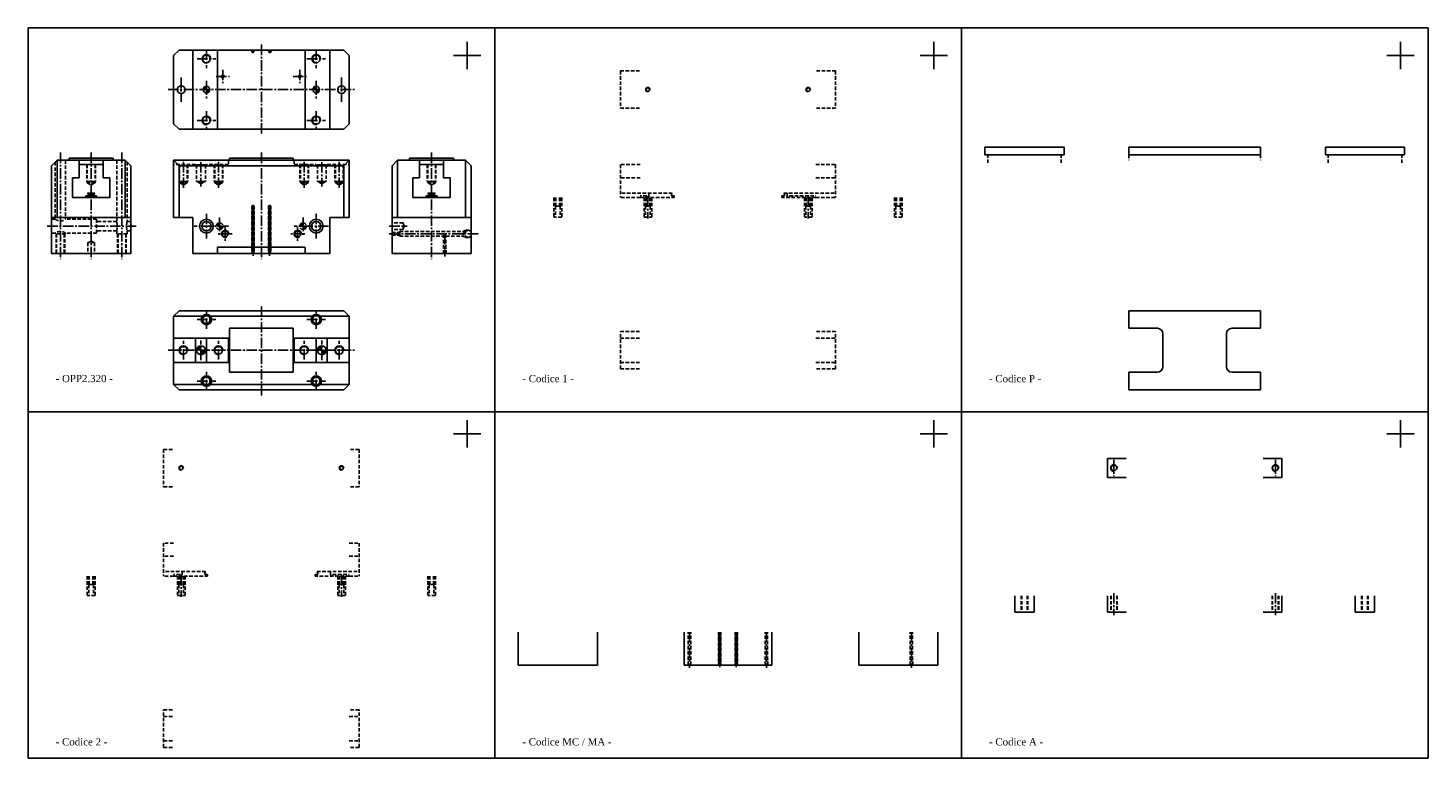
# Model space of a CAD drawing. Header units: millimetres. Extents: x 965 to 3515, y 1416 to 2744.
import ezdxf

# ---------------------------------------------------------------- set-up
doc = ezdxf.new("R2010")
doc.units = ezdxf.units.MM
doc.linetypes.add('CENTER2', pattern=[28.575, 19.05, -3.175, 3.175, -3.175])
doc.linetypes.add('DASHED2', pattern=[9.525, 6.35, -3.175])
doc.layers.add('1', color=2, linetype='DASHED2')
doc.layers.add('2', color=1, linetype='CENTER2')
doc.styles.get("Standard").update_dxf_attribs({"font": 'isocp.shx', "bigfont": 'chineset.shx'})
pattern_1 = [(45, (1535.44903, 1975.689835), (-0.056126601, 0.056126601), [])]

# ---------------------------------------------------------------- blocks, each defined once
blk = doc.blocks.new('A$C4AD45514')
blk.add_circle((4, 4), 3.32)
at = {"color": 4}
blk.add_arc((4, 4), 4, 0, 270, dxfattribs=at)
blk = doc.blocks.new('A$C2C810EC4')
blk.add_blockref('A$C4AD45514', (0, 0))

msp = doc.modelspace()

# ---------------------------------------------------------------- hatches: boundary and pattern name
h = msp.add_hatch()
h.set_pattern_fill('ANSI31', scale=0.025, style=0)
h.set_pattern_definition([(45, (1535.44903, 1924.35227), (-0.056126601, 0.056126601), [])])
h.paths.add_polyline_path([(1290.4, 2638.2, 0.414214), (1284.4, 2632.2), (1290.4, 2632.2)])
h.paths.add_polyline_path([(1290.4, 2632.2), (1290.4, 2626.2, 0.414214), (1296.4, 2632.2)])
h.paths.add_polyline_path([(1490.4, 2638.2, 0.414214), (1484.4, 2632.2), (1490.4, 2632.2)])
h.paths.add_polyline_path([(1490.4, 2626.2, 0.414214), (1496.4, 2632.2), (1490.4, 2632.2)])
h = msp.add_hatch()
h.set_pattern_fill('ANSI31', scale=0.025, style=0)
h.set_pattern_definition(pattern_1)
h.paths.add_polyline_path([(1280.4, 2157.8), (1280.4, 2165.8, 0.414214), (1272.4, 2157.8)])
h.paths.add_polyline_path([(1280.4, 2157.8), (1280.4, 2149.8, 0.414214), (1288.4, 2157.8)])
h = msp.add_hatch()
h.set_pattern_fill('ANSI31', scale=0.025, style=0)
h.set_pattern_definition([(45, (1755.44903, 1975.689835), (-0.0561266, 0.0561266), [])])
h.paths.add_polyline_path([(1500.4, 2157.8), (1500.4, 2165.8, 0.414214), (1492.4, 2157.8)])
h.paths.add_polyline_path([(1500.4, 2157.8), (1500.4, 2149.8, 0.414214), (1508.4, 2157.8)])
at = {"layer": '1', "linetype": 'Continuous'}
h = msp.add_hatch(dxfattribs=at)
h.set_pattern_fill('ANSI31', scale=0.025, style=0)
h.set_pattern_definition(pattern_1)
h.paths.add_polyline_path([(1314.4, 2389.7, 0.414214), (1308.4, 2383.7), (1314.4, 2383.7)])
h.paths.add_polyline_path([(1320.4, 2383.7), (1314.4, 2383.7), (1314.4, 2377.7, 0.414214)])
h.paths.add_polyline_path([(1466.4, 2383.7), (1466.4, 2389.7, 0.414214), (1460.4, 2383.7)])
h.paths.add_polyline_path([(1466.4, 2383.7), (1466.4, 2377.7, 0.414214), (1472.4, 2383.7)])

# ---------------------------------------------------------------- linework, layer by layer
at = {"color": 7}
for p, q in [((965.4, 2744.4), (965.4, 1415.7)), ((965.4, 2744.4), (3515.4, 2744.4)), ((1815.4, 2744.4), (1815.4, 1415.7)), ((2665.4, 2744.4), (2665.4, 1415.7)), ((3515.4, 2744.4), (3515.4, 1415.7)), ((1230.4, 2694.2), (1240.4, 2704.2)), ((1240.4, 2704.2), (1540.4, 2704.2)), ((1265.4, 2704.2), (1265.4, 2560.2)), ((1310.4, 2704.2), (1310.4, 2560.2)), ((1373.4, 2704.2), (1373.4, 2703.2)), ((1376.4, 2704.2), (1376.4, 2703.2)), ((1404.4, 2704.2), (1404.4, 2703.2)), ((1407.4, 2704.2), (1407.4, 2703.2)), ((1470.4, 2704.2), (1470.4, 2560.2)), ((1515.4, 2704.2), (1515.4, 2560.2)), ((1540.4, 2704.2), (1550.4, 2694.2)), ((1765.4, 2719.4), (1765.4, 2669.4)), ((2615.4, 2719.4), (2615.4, 2669.4)), ((3465.4, 2719.4), (3465.4, 2669.4)), ((1230.4, 2694.2), (1230.4, 2570.2)), ((1550.4, 2694.2), (1550.4, 2570.2)), ((1740.4, 2694.4), (1790.4, 2694.4)), ((2590.4, 2694.4), (2640.4, 2694.4)), ((3440.4, 2694.4), (3490.4, 2694.4)), ((1240.4, 2560.2), (1230.4, 2570.2)), ((1240.4, 2560.2), (1540.4, 2560.2)), ((1540.4, 2560.2), (1550.4, 2570.2)), ((2708.4, 2527.7), (2852.4, 2527.7)), ((2708.4, 2513.7), (2708.4, 2527.7)), ((2852.4, 2513.7), (2852.4, 2527.7)), ((2970.4, 2513.7), (2970.4, 2527.7)), ((3210.4, 2527.7), (2970.4, 2527.7)), ((3210.4, 2513.7), (3210.4, 2527.7)), ((3472.4, 2527.7), (3328.4, 2527.7)), ((3328.4, 2513.7), (3328.4, 2527.7)), ((3472.4, 2513.7), (3472.4, 2527.7)), ((1018.4, 2503.7), (1008.4, 2493.7)), ((1142.4, 2503.7), (1018.4, 2503.7)), ((1018.4, 2503.7), (1018.4, 2399.7)), ((1120.4, 2507.7), (1040.4, 2507.7)), ((1040.4, 2507.7), (1040.4, 2503.7)), ((1058.4, 2503.7), (1058.4, 2471.7)), ((1102.4, 2503.7), (1102.4, 2471.7)), ((1120.4, 2507.7), (1120.4, 2503.7)), ((1142.4, 2503.7), (1142.4, 2399.7)), ((1142.4, 2503.7), (1152.4, 2493.7)), ((1230.4, 2503.7), (1230.4, 2399.7)), ((1550.4, 2503.7), (1230.4, 2503.7)), ((1230.4, 2503.7), (1240.4, 2493.7)), ((1448.4, 2507.7), (1332.4, 2507.7)), ((1332.4, 2503.7), (1332.4, 2507.7)), ((1448.4, 2503.7), (1448.4, 2507.7)), ((1540.4, 2493.7), (1550.4, 2503.7)), ((1550.4, 2503.7), (1550.4, 2399.7)), ((1638.4, 2503.7), (1628.4, 2493.7)), ((1638.4, 2503.7), (1638.4, 2399.7)), ((1638.4, 2503.7), (1762.4, 2503.7)), ((1660.4, 2507.7), (1740.4, 2507.7)), ((1660.4, 2507.7), (1660.4, 2503.7)), ((1678.4, 2503.7), (1678.4, 2471.7)), ((1722.4, 2503.7), (1722.4, 2471.7)), ((1740.4, 2507.7), (1740.4, 2503.7)), ((1762.4, 2503.7), (1762.4, 2399.7)), ((1762.4, 2503.7), (1772.4, 2493.7)), ((2708.4, 2513.7), (2852.4, 2513.7)), ((3210.4, 2513.7), (2970.4, 2513.7)), ((3472.4, 2513.7), (3328.4, 2513.7)), ((1008.4, 2493.7), (1008.4, 2333.7)), ((1102.4, 2495.7), (1058.4, 2495.7)), ((1152.4, 2493.7), (1152.4, 2333.7)), ((1540.4, 2493.7), (1240.4, 2493.7)), ((1240.4, 2493.7), (1240.4, 2399.7)), ((1540.4, 2493.7), (1540.4, 2399.7)), ((1628.4, 2493.7), (1628.4, 2333.7)), ((1678.4, 2495.7), (1722.4, 2495.7)), ((1772.4, 2493.7), (1772.4, 2333.7)), ((1046.4, 2471.7), (1046.4, 2435.7)), ((1058.4, 2471.7), (1046.4, 2471.7)), ((1114.4, 2471.7), (1102.4, 2471.7)), ((1114.4, 2471.7), (1114.4, 2435.7)), ((1666.4, 2471.7), (1666.4, 2435.7)), ((1666.4, 2471.7), (1678.4, 2471.7)), ((1722.4, 2471.7), (1734.4, 2471.7)), ((1734.4, 2471.7), (1734.4, 2435.7)), ((1114.4, 2435.7), (1046.4, 2435.7)), ((1090.4, 2438.7), (1070.4, 2438.7)), ((1070.4, 2438.7), (1070.4, 2435.7)), ((1086.9, 2443.7), (1073.9, 2443.7)), ((1073.9, 2443.7), (1075.4, 2441.1)), ((1075.4, 2441.1), (1075.4, 2438.7)), ((1075.4, 2441.1), (1085.4, 2441.1)), ((1086.9, 2443.7), (1085.4, 2441.1)), ((1085.4, 2441.1), (1085.4, 2438.7)), ((1090.4, 2438.7), (1090.4, 2435.7)), ((1666.4, 2435.7), (1734.4, 2435.7)), ((1690.4, 2438.7), (1710.4, 2438.7)), ((1690.4, 2438.7), (1690.4, 2435.7)), ((1693.9, 2443.7), (1695.4, 2441.1)), ((1693.9, 2443.7), (1706.9, 2443.7)), ((1705.4, 2441.1), (1695.4, 2441.1)), ((1695.4, 2441.1), (1695.4, 2438.7)), ((1706.9, 2443.7), (1705.4, 2441.1)), ((1705.4, 2441.1), (1705.4, 2438.7)), ((1710.4, 2438.7), (1710.4, 2435.7)), ((1152.4, 2399.7), (1008.4, 2399.7)), ((1265.4, 2399.7), (1230.4, 2399.7)), ((1265.4, 2399.7), (1265.4, 2333.7)), ((1373.9, 2419.2), (1373.9, 2333.7)), ((1376.9, 2419.2), (1376.9, 2333.7)), ((1403.9, 2419.2), (1403.9, 2333.7)), ((1406.9, 2419.2), (1406.9, 2333.7)), ((1515.4, 2399.7), (1515.4, 2333.7)), ((1550.4, 2399.7), (1515.4, 2399.7)), ((1628.4, 2399.7), (1772.4, 2399.7)), ((1152.4, 2333.7), (1008.4, 2333.7)), ((1515.4, 2333.7), (1265.4, 2333.7)), ((1310.4, 2345.7), (1310.4, 2333.7)), ((1470.4, 2345.7), (1310.4, 2345.7)), ((1470.4, 2345.7), (1470.4, 2333.7)), ((1628.4, 2333.7), (1772.4, 2333.7)), ((1240.4, 2229.8), (1230.4, 2219.8)), ((1230.4, 2095.8), (1230.4, 2219.8)), ((1230.4, 2219.8), (1283, 2219.8)), ((1240.4, 2229.8), (1540.4, 2229.8)), ((1297.7, 2219.8), (1483, 2219.8)), ((1497.7, 2219.8), (1550.4, 2219.8)), ((1540.4, 2229.8), (1550.4, 2219.8)), ((1550.4, 2095.8), (1550.4, 2219.8)), ((2970.4, 2229.8), (3210.4, 2229.8)), ((2970.4, 2197.8), (2970.4, 2229.8)), ((3210.4, 2197.8), (3210.4, 2229.8)), ((1332.4, 2117.8), (1332.4, 2197.8)), ((1332.4, 2197.8), (1448.4, 2197.8)), ((1448.4, 2117.8), (1448.4, 2197.8)), ((2970.4, 2197.8), (3022.4, 2197.8)), ((3158.4, 2197.8), (3210.4, 2197.8)), ((1230.4, 2179.8), (1332.4, 2179.8)), ((1270.4, 2135.8), (1270.4, 2179.8)), ((1290.4, 2135.8), (1290.4, 2179.8)), ((1330.4, 2135.8), (1330.4, 2179.8)), ((1448.4, 2179.8), (1550.4, 2179.8)), ((1450.4, 2135.8), (1450.4, 2179.8)), ((1490.4, 2135.8), (1490.4, 2179.8)), ((1510.4, 2135.8), (1510.4, 2179.8)), ((3032.4, 2127.8), (3032.4, 2187.8)), ((3148.4, 2127.8), (3148.4, 2187.8)), ((1230.4, 2135.8), (1332.4, 2135.8)), ((1332.4, 2117.8), (1448.4, 2117.8)), ((1448.4, 2135.8), (1550.4, 2135.8)), ((2970.4, 2085.8), (2970.4, 2117.8)), ((2970.4, 2117.8), (3022.4, 2117.8)), ((3158.4, 2117.8), (3210.4, 2117.8)), ((3210.4, 2085.8), (3210.4, 2117.8)), ((1230.4, 2095.8), (1240.4, 2085.8)), ((1230.4, 2095.8), (1283, 2095.8)), ((1297.7, 2095.8), (1483, 2095.8)), ((1497.7, 2095.8), (1550.4, 2095.8)), ((1540.4, 2085.8), (1550.4, 2095.8)), ((1240.4, 2085.8), (1540.4, 2085.8)), ((2970.4, 2085.8), (3210.4, 2085.8)), ((965.4, 2045.7), (3515.4, 2045.7)), ((1765.4, 2030.6), (1765.4, 1980.6)), ((2615.4, 2030.6), (2615.4, 1980.6)), ((3465.4, 2030.6), (3465.4, 1980.6)), ((1740.4, 2005.6), (1790.4, 2005.6)), ((2590.4, 2005.6), (2640.4, 2005.6)), ((3440.4, 2005.6), (3490.4, 2005.6)), ((2931.4, 1961), (2965.4, 1961)), ((2931.4, 1961), (2931.4, 1926)), ((3215.4, 1961), (3249.4, 1961)), ((3249.4, 1961), (3249.4, 1926)), ((2931.4, 1926), (2965.4, 1926)), ((3215.4, 1926), (3249.4, 1926)), ((2762.9, 1710.9), (2762.9, 1680.9)), ((2797.9, 1710.9), (2797.9, 1680.9)), ((2931.4, 1710.9), (2931.4, 1680.9)), ((3249.4, 1710.9), (3249.4, 1680.9)), ((3382.9, 1710.9), (3382.9, 1680.9)), ((3417.9, 1710.9), (3417.9, 1680.9)), ((2797.9, 1680.9), (2762.9, 1680.9)), ((2965.4, 1680.9), (2931.4, 1680.9)), ((3215.4, 1680.9), (3249.4, 1680.9)), ((3417.9, 1680.9), (3382.9, 1680.9)), ((1858.4, 1644.9), (1858.4, 1584.9)), ((2002.4, 1644.9), (2002.4, 1584.9)), ((2160.4, 1644.9), (2160.4, 1584.9)), ((2223.9, 1644.9), (2223.9, 1584.9)), ((2226.9, 1644.9), (2226.9, 1584.9)), ((2253.9, 1644.9), (2253.9, 1584.9)), ((2256.9, 1644.9), (2256.9, 1584.9)), ((2320.4, 1644.9), (2320.4, 1584.9)), ((2478.4, 1644.9), (2478.4, 1584.9)), ((2622.4, 1644.9), (2622.4, 1584.8)), ((2002.4, 1584.9), (1858.4, 1584.9)), ((2160.4, 1584.9), (2320.4, 1584.9)), ((2478.4, 1584.9), (2622.4, 1584.8)), ((965.4, 1415.7), (3515.4, 1415.7))]:
    msp.add_line(p, q, dxfattribs=at)
at = {"color": 7, "linetype": 'DASHED2'}
for p, q in [((2044.4, 2666.2), (2080.4, 2666.2)), ((2044.4, 2666.2), (2044.4, 2598.2)), ((2436.4, 2666.2), (2400.4, 2666.2)), ((2436.4, 2666.2), (2436.4, 2598.2)), ((2044.4, 2598.2), (2080.4, 2598.2)), ((2436.4, 2598.2), (2400.4, 2598.2)), ((2713.4, 2498.7), (2713.4, 2513.7)), ((2847.4, 2498.7), (2847.4, 2513.7)), ((2970.4, 2513.7), (2970.4, 2503.7)), ((3210.4, 2513.7), (3210.4, 2503.7)), ((3333.4, 2498.7), (3333.4, 2513.7)), ((3467.4, 2498.7), (3467.4, 2513.7)), ((2044.4, 2495.7), (2044.4, 2435.7)), ((2080.4, 2495.7), (2044.4, 2495.7)), ((2400.4, 2495.7), (2436.4, 2495.7)), ((2436.4, 2495.7), (2436.4, 2435.7)), ((2080.4, 2471.7), (2044.4, 2471.7)), ((2400.4, 2471.7), (2436.4, 2471.7)), ((2080.4, 2435.7), (2044.4, 2435.7)), ((2400.4, 2435.7), (2436.4, 2435.7)), ((2044.4, 2123.8), (2044.4, 2191.8)), ((2044.4, 2191.8), (2080.4, 2191.8)), ((2044.4, 2179.8), (2080.4, 2179.8)), ((2436.4, 2191.8), (2400.4, 2191.8)), ((2400.4, 2179.8), (2436.4, 2179.8)), ((2436.4, 2123.8), (2436.4, 2191.8)), ((2044.4, 2135.8), (2080.4, 2135.8)), ((2044.4, 2123.8), (2080.4, 2123.8)), ((2400.4, 2135.8), (2436.4, 2135.8)), ((2436.4, 2123.8), (2400.4, 2123.8)), ((1212.4, 1977.5), (1212.4, 1909.5)), ((1212.4, 1977.5), (1230.4, 1977.5)), ((1568.4, 1977.5), (1550.4, 1977.5)), ((1568.4, 1977.5), (1568.4, 1909.5)), ((1212.4, 1909.5), (1230.4, 1909.5)), ((1568.4, 1909.5), (1550.4, 1909.5)), ((1212.4, 1806.9), (1212.4, 1746.9)), ((1230.4, 1806.9), (1212.4, 1806.9)), ((1550.4, 1806.9), (1568.4, 1806.9)), ((1568.4, 1806.9), (1568.4, 1746.9)), ((1230.4, 1782.9), (1212.4, 1782.9)), ((1550.4, 1782.9), (1568.4, 1782.9)), ((1230.4, 1746.9), (1212.4, 1746.9)), ((1550.4, 1746.9), (1568.4, 1746.9)), ((1212.4, 1435.1), (1212.4, 1503.1)), ((1212.4, 1503.1), (1230.4, 1503.1)), ((1212.4, 1491.1), (1230.4, 1491.1)), ((1568.4, 1503.1), (1550.4, 1503.1)), ((1550.4, 1491.1), (1568.4, 1491.1)), ((1568.4, 1435.1), (1568.4, 1503.1)), ((1212.4, 1447.1), (1230.4, 1447.1)), ((1212.4, 1435.1), (1230.4, 1435.1)), ((1550.4, 1447.1), (1568.4, 1447.1)), ((1568.4, 1435.1), (1550.4, 1435.1))]:
    msp.add_line(p, q, dxfattribs=at)
at = {"color": 7}
for centre, radius in [((1290.4, 2688.2), 7), ((1490.4, 2688.2), 7), ((1320.4, 2656.2), 2.23), ((1460.4, 2656.2), 2.23), ((1244.4, 2632.2), 7), ((1290.4, 2632.2), 6), ((1490.4, 2632.2), 6), ((1536.4, 2632.2), 7), ((1290.4, 2576.2), 7), ((1490.4, 2576.2), 7), ((1290.4, 2383.7), 12.5), ((1290.4, 2383.7), 8.5), ((1324.4, 2369.7), 5.5), ((1456.4, 2369.7), 5.5), ((1490.4, 2383.7), 12.5), ((1490.4, 2383.7), 8.5), ((1290.4, 2213.8), 9.5), ((1290.4, 2213.8), 7), ((1490.4, 2213.8), 9.5), ((1490.4, 2213.8), 7), ((1248.4, 2157.8), 7), ((1280.4, 2157.8), 8), ((1312.4, 2157.8), 7), ((1468.4, 2157.8), 7), ((1500.4, 2157.8), 8), ((1532.4, 2157.8), 7), ((1290.4, 2101.8), 9.5), ((1290.4, 2101.8), 7), ((1490.4, 2101.8), 9.5), ((1490.4, 2101.8), 7), ((2943.4, 1943.5), 5), ((3237.4, 1943.5), 5)]:
    msp.add_circle(centre, radius, dxfattribs=at)
for centre, radius, start, end in [((1374.9, 2701.7), 2.1, 135.5847, 44.4153), ((1405.9, 2701.7), 2.1, 135.5847, 44.4153), ((1290.4, 2688.2), 8, 0, 270), ((1490.4, 2688.2), 8, 0, 270), ((1320.4, 2656.2), 2.5, 0, 270), ((1460.4, 2656.2), 2.5, 0, 270), ((1290.4, 2576.2), 8, 0, 270), ((1490.4, 2576.2), 8, 0, 270), ((1375.4, 2419.2), 1.5, 0, 180), ((1405.4, 2419.2), 1.5, 360, 180), ((1324.4, 2369.7), 6.5, 10, 300), ((1456.4, 2369.7), 6.5, 10, 300), ((1290.4, 2213.8), 8, 90, 0), ((1490.4, 2213.8), 8, 90, 0), ((3022.4, 2187.8), 10, 0, 90), ((3158.4, 2187.8), 10, 90, 180), ((1248.4, 2157.8), 8, 0, 270), ((1312.4, 2157.8), 8, 0, 270), ((1468.4, 2157.8), 8, 0, 270), ((1532.4, 2157.8), 8, 0, 270), ((3022.4, 2127.8), 10, 270, 0), ((3158.4, 2127.8), 10, 180, 270), ((1290.4, 2101.8), 8, 90, 0), ((1490.4, 2101.8), 8, 90, 0), ((2943.4, 1943.5), 6, 0, 270), ((3237.4, 1943.5), 6, 0, 270)]:
    msp.add_arc(centre, radius, start, end, dxfattribs=at)
at = {"layer": '1', "color": 7}
for p, q in [((1014.9, 2500.2), (1014.9, 2396.2)), ((1033.9, 2503.7), (1033.9, 2396.2)), ((1126.9, 2503.7), (1126.9, 2392.2)), ((1145.9, 2500.2), (1145.9, 2392.2)), ((1330.4, 2503.7), (1330.4, 2495.7)), ((1450.4, 2503.7), (1450.4, 2495.7)), ((1072.4, 2495.7), (1072.4, 2464.7)), ((1073.4, 2495.7), (1073.4, 2462.7)), ((1087.4, 2495.7), (1087.4, 2462.7)), ((1088.4, 2495.7), (1088.4, 2464.7)), ((1270.4, 2495.7), (1230.4, 2495.7)), ((1240.4, 2495.7), (1240.4, 2464.7)), ((1241.4, 2495.7), (1241.4, 2462.7)), ((1255.4, 2495.7), (1255.4, 2462.7)), ((1256.4, 2495.7), (1256.4, 2464.7)), ((1270.4, 2495.7), (1270.4, 2492.7)), ((1272.4, 2492.7), (1270.4, 2492.7)), ((1272.4, 2495.2), (1272.4, 2464.7)), ((1288.4, 2495.2), (1272.4, 2495.2)), ((1288.4, 2495.2), (1288.4, 2464.7)), ((1290.4, 2492.7), (1288.4, 2492.7)), ((1330.4, 2495.7), (1290.4, 2495.7)), ((1290.4, 2495.7), (1290.4, 2492.7)), ((1304.4, 2495.7), (1304.4, 2464.7)), ((1305.4, 2495.7), (1305.4, 2462.7)), ((1319.4, 2495.7), (1319.4, 2462.7)), ((1320.4, 2495.7), (1320.4, 2464.7)), ((1450.4, 2495.7), (1490.4, 2495.7)), ((1460.4, 2495.7), (1460.4, 2464.7)), ((1461.4, 2495.7), (1461.4, 2462.7)), ((1475.4, 2495.7), (1475.4, 2462.7)), ((1476.4, 2495.7), (1476.4, 2464.7)), ((1490.4, 2495.7), (1490.4, 2492.7)), ((1490.4, 2492.7), (1492.4, 2492.7)), ((1492.4, 2495.2), (1508.4, 2495.2)), ((1492.4, 2495.2), (1492.4, 2464.7)), ((1508.4, 2495.2), (1508.4, 2464.7)), ((1508.4, 2492.7), (1510.4, 2492.7)), ((1510.4, 2495.7), (1550.4, 2495.7)), ((1510.4, 2495.7), (1510.4, 2492.7)), ((1524.4, 2495.7), (1524.4, 2464.7)), ((1525.4, 2495.7), (1525.4, 2462.7)), ((1539.4, 2495.7), (1539.4, 2462.7)), ((1540.4, 2495.7), (1540.4, 2464.7)), ((1692.4, 2495.7), (1692.4, 2464.7)), ((1693.4, 2495.7), (1693.4, 2462.7)), ((1707.4, 2495.7), (1707.4, 2462.7)), ((1708.4, 2495.7), (1708.4, 2464.7)), ((1088.4, 2464.7), (1072.4, 2464.7)), ((1087.4, 2462.7), (1073.4, 2462.7)), ((1073.4, 2462.7), (1080.4, 2458.6)), ((1080.4, 2458.6), (1087.4, 2462.7)), ((1240.4, 2464.7), (1256.4, 2464.7)), ((1248.4, 2458.6), (1241.4, 2462.7)), ((1241.4, 2462.7), (1255.4, 2462.7)), ((1255.4, 2462.7), (1248.4, 2458.6)), ((1288.4, 2465.2), (1272.4, 2465.2)), ((1288.4, 2464.7), (1272.4, 2464.7)), ((1273.4, 2464.7), (1280.4, 2460.6)), ((1280.4, 2460.6), (1287.4, 2464.7)), ((1320.4, 2464.7), (1304.4, 2464.7)), ((1319.4, 2462.7), (1305.4, 2462.7)), ((1305.4, 2462.7), (1312.4, 2458.6)), ((1312.4, 2458.6), (1319.4, 2462.7)), ((1460.4, 2464.7), (1476.4, 2464.7)), ((1468.4, 2458.6), (1461.4, 2462.7)), ((1461.4, 2462.7), (1475.4, 2462.7)), ((1475.4, 2462.7), (1468.4, 2458.6)), ((1492.4, 2465.2), (1508.4, 2465.2)), ((1492.4, 2464.7), (1508.4, 2464.7)), ((1500.4, 2460.6), (1493.4, 2464.7)), ((1507.4, 2464.7), (1500.4, 2460.6)), ((1540.4, 2464.7), (1524.4, 2464.7)), ((1525.4, 2462.7), (1532.4, 2458.6)), ((1539.4, 2462.7), (1525.4, 2462.7)), ((1532.4, 2458.6), (1539.4, 2462.7)), ((1692.4, 2464.7), (1708.4, 2464.7)), ((1693.4, 2462.7), (1707.4, 2462.7)), ((1700.4, 2458.6), (1693.4, 2462.7)), ((1707.4, 2462.7), (1700.4, 2458.6)), ((1923.4, 2435.7), (1923.4, 2399.7)), ((1926.4, 2435.7), (1926.4, 2420.2)), ((1927, 2435.7), (1927, 2420.2)), ((1933.7, 2435.7), (1933.7, 2420.2)), ((1934.4, 2435.7), (1934.4, 2420.2)), ((1937.4, 2435.7), (1937.4, 2399.7)), ((2138.9, 2443.7), (2044.4, 2443.7)), ((2092.4, 2438.7), (2080.4, 2438.7)), ((2080.4, 2435.7), (2142.4, 2435.7)), ((2087.4, 2435.7), (2087.4, 2399.7)), ((2090.4, 2435.7), (2090.4, 2420.2)), ((2091, 2435.7), (2091, 2420.2)), ((2092.4, 2438.7), (2092.4, 2435.7)), ((2096.4, 2443.7), (2096.4, 2435.7)), ((2097.7, 2435.7), (2097.7, 2420.2)), ((2098.4, 2435.7), (2098.4, 2420.2)), ((2101.4, 2435.7), (2101.4, 2399.7)), ((2138.9, 2443.7), (2137.4, 2441.1)), ((2137.4, 2441.1), (2137.4, 2438.7)), ((2142.4, 2438.7), (2137.4, 2438.7)), ((2142.4, 2438.7), (2142.4, 2435.7)), ((2338.4, 2438.7), (2343.4, 2438.7)), ((2338.4, 2438.7), (2338.4, 2435.7)), ((2400.4, 2435.7), (2338.4, 2435.7)), ((2341.9, 2443.7), (2436.4, 2443.7)), ((2341.9, 2443.7), (2343.4, 2441.1)), ((2343.4, 2441.1), (2343.4, 2438.7)), ((2348.4, 2443.7), (2348.4, 2435.7)), ((2352.4, 2438.7), (2352.4, 2435.7)), ((2352.4, 2438.7), (2400.4, 2438.7)), ((2379.4, 2435.7), (2379.4, 2399.7)), ((2382.4, 2435.7), (2382.4, 2420.2)), ((2383, 2435.7), (2383, 2420.2)), ((2389.7, 2435.7), (2389.7, 2420.2)), ((2390.4, 2435.7), (2390.4, 2420.2)), ((2393.4, 2435.7), (2393.4, 2399.7)), ((2543.4, 2435.7), (2543.4, 2399.7)), ((2546.4, 2435.7), (2546.4, 2420.2)), ((2547, 2435.7), (2547, 2420.2)), ((2553.7, 2435.7), (2553.7, 2420.2)), ((2554.4, 2435.7), (2554.4, 2420.2)), ((2557.4, 2435.7), (2557.4, 2399.7)), ((1373.3, 2420.7), (1377.5, 2420.7)), ((1373.3, 2420.7), (1373.3, 2333.7)), ((1377.5, 2420.7), (1377.5, 2333.7)), ((1407.5, 2420.7), (1403.3, 2420.7)), ((1403.3, 2420.7), (1403.3, 2333.7)), ((1407.5, 2420.7), (1407.5, 2333.7)), ((1937.4, 2400.2), (1923.4, 2400.2)), ((1926.1, 2420.2), (1926.1, 2400.2)), ((1934.6, 2420.2), (1926.1, 2420.2)), ((1934.6, 2420.2), (1934.6, 2400.2)), ((2087.4, 2400.2), (2101.4, 2400.2)), ((2090.1, 2420.2), (2098.6, 2420.2)), ((2090.1, 2420.2), (2090.1, 2400.2)), ((2098.6, 2420.2), (2098.6, 2400.2)), ((2393.4, 2400.2), (2379.4, 2400.2)), ((2382.1, 2420.2), (2382.1, 2400.2)), ((2390.6, 2420.2), (2382.1, 2420.2)), ((2390.6, 2420.2), (2390.6, 2400.2)), ((2557.4, 2400.2), (2543.4, 2400.2)), ((2546.1, 2420.2), (2546.1, 2400.2)), ((2554.6, 2420.2), (2546.1, 2420.2)), ((2554.6, 2420.2), (2554.6, 2400.2)), ((1014.9, 2396.2), (1008.4, 2396.2)), ((1090.4, 2396.2), (1033.9, 2396.2)), ((1090.4, 2396.2), (1090.4, 2371.2)), ((1126.9, 2392.2), (1090.4, 2392.2)), ((1126.9, 2375.2), (1090.4, 2375.2)), ((1126.9, 2375.2), (1126.9, 2369.7)), ((1152.4, 2392.2), (1145.9, 2392.2)), ((1152.4, 2375.2), (1145.9, 2375.2)), ((1145.9, 2375.2), (1145.9, 2369.7)), ((1648.4, 2389.7), (1628.4, 2389.7)), ((1648.4, 2377.7), (1628.4, 2377.7)), ((1628.4, 2372.2), (1638.4, 2372.2)), ((1628.4, 2371.9), (1641.4, 2371.9)), ((1638.4, 2372.2), (1638.4, 2367.2)), ((1641.4, 2371.9), (1642.4, 2373.7)), ((1641.4, 2371.9), (1641.4, 2367.5)), ((1642.4, 2373.7), (1758.5, 2373.7)), ((1642.4, 2373.7), (1642.4, 2365.7)), ((1648.4, 2377.7), (1648.4, 2389.7)), ((1648.4, 2388.7), (1651.2, 2383.7)), ((1651.2, 2383.7), (1648.4, 2378.7)), ((1759.4, 2375.2), (1758.5, 2373.7)), ((1758.5, 2373.7), (1758.5, 2365.7)), ((1759.4, 2375.2), (1772.4, 2375.2)), ((1759.4, 2375.2), (1759.4, 2364.2)), ((1762.4, 2376.2), (1772.4, 2376.2)), ((1762.4, 2376.2), (1762.4, 2363.2)), ((1014.9, 2371.2), (1008.4, 2371.2)), ((1014.9, 2371.2), (1014.9, 2369.7)), ((1033.9, 2369.7), (1014.9, 2369.7)), ((1016.4, 2369.7), (1016.4, 2333.7)), ((1017.4, 2369.7), (1017.4, 2333.7)), ((1031.4, 2369.7), (1031.4, 2333.7)), ((1032.4, 2369.7), (1032.4, 2333.7)), ((1090.4, 2371.2), (1033.9, 2371.2)), ((1033.9, 2371.2), (1033.9, 2369.7)), ((1074.4, 2353.7), (1074.4, 2333.7)), ((1086.4, 2353.7), (1074.4, 2353.7)), ((1075.4, 2353.7), (1080.4, 2356.6)), ((1080.4, 2356.6), (1085.4, 2353.7)), ((1086.4, 2353.7), (1086.4, 2333.7)), ((1145.9, 2369.7), (1126.9, 2369.7)), ((1128.4, 2369.7), (1128.4, 2333.7)), ((1129.4, 2369.7), (1129.4, 2333.7)), ((1143.4, 2369.7), (1143.4, 2333.7)), ((1144.4, 2369.7), (1144.4, 2333.7)), ((1628.4, 2367.5), (1641.4, 2367.5)), ((1628.4, 2367.2), (1638.4, 2367.2)), ((1641.4, 2367.5), (1642.4, 2365.7)), ((1642.4, 2365.7), (1722.1, 2365.7)), ((1722.1, 2333.7), (1722.1, 2365.7)), ((1726.6, 2333.7), (1726.6, 2365.7)), ((1726.6, 2365.7), (1758.5, 2365.7)), ((1759.4, 2364.2), (1758.5, 2365.7)), ((1759.4, 2364.2), (1772.4, 2364.2)), ((1762.4, 2363.2), (1772.4, 2363.2)), ((1721.9, 2343.7), (1726.9, 2343.7)), ((1721.9, 2333.7), (1721.9, 2343.7)), ((1726.9, 2333.7), (1726.9, 2343.7)), ((1073.4, 1746.9), (1073.4, 1710.9)), ((1076.4, 1746.9), (1076.4, 1731.4)), ((1077, 1746.9), (1077, 1731.4)), ((1083.7, 1746.9), (1083.7, 1731.4)), ((1084.4, 1746.9), (1084.4, 1731.4)), ((1087.4, 1746.9), (1087.4, 1710.9)), ((1288.9, 1754.9), (1212.4, 1754.9)), ((1242.4, 1749.9), (1230.4, 1749.9)), ((1230.4, 1746.9), (1292.4, 1746.9)), ((1237.4, 1746.9), (1237.4, 1710.9)), ((1240.4, 1746.9), (1240.4, 1731.4)), ((1241, 1746.9), (1241, 1731.4)), ((1242.4, 1749.9), (1242.4, 1746.9)), ((1246.4, 1754.9), (1246.4, 1746.9)), ((1247.7, 1746.9), (1247.7, 1731.4)), ((1248.4, 1746.9), (1248.4, 1731.4)), ((1251.4, 1746.9), (1251.4, 1710.9)), ((1288.9, 1754.9), (1287.4, 1752.3)), ((1287.4, 1752.3), (1287.4, 1749.9)), ((1292.4, 1749.9), (1287.4, 1749.9)), ((1292.4, 1749.9), (1292.4, 1746.9)), ((1488.4, 1749.9), (1488.4, 1746.9)), ((1488.4, 1749.9), (1493.4, 1749.9)), ((1550.4, 1746.9), (1488.4, 1746.9)), ((1491.9, 1754.9), (1568.4, 1754.9)), ((1491.9, 1754.9), (1493.4, 1752.3)), ((1493.4, 1752.3), (1493.4, 1749.9)), ((1516.4, 1754.9), (1516.4, 1746.9)), ((1520.4, 1749.9), (1550.4, 1749.9)), ((1520.4, 1749.9), (1520.4, 1746.9)), ((1529.4, 1746.9), (1529.4, 1710.9)), ((1532.4, 1746.9), (1532.4, 1731.4)), ((1533, 1746.9), (1533, 1731.4)), ((1539.7, 1746.9), (1539.7, 1731.4)), ((1540.4, 1746.9), (1540.4, 1731.4)), ((1543.4, 1746.9), (1543.4, 1710.9)), ((1693.4, 1746.9), (1693.4, 1710.9)), ((1696.4, 1746.9), (1696.4, 1731.4)), ((1697, 1746.9), (1697, 1731.4)), ((1703.7, 1746.9), (1703.7, 1731.4)), ((1704.4, 1746.9), (1704.4, 1731.4)), ((1707.4, 1746.9), (1707.4, 1710.9)), ((1087.4, 1711.4), (1073.4, 1711.4)), ((1076.1, 1731.4), (1076.1, 1711.4)), ((1084.6, 1731.4), (1076.1, 1731.4)), ((1084.6, 1731.4), (1084.6, 1711.4)), ((1237.4, 1711.4), (1251.4, 1711.4)), ((1240.1, 1731.4), (1240.1, 1711.4)), ((1240.1, 1731.4), (1248.6, 1731.4)), ((1248.6, 1731.4), (1248.6, 1711.4)), ((1543.4, 1711.4), (1529.4, 1711.4)), ((1532.1, 1731.4), (1532.1, 1711.4)), ((1540.6, 1731.4), (1532.1, 1731.4)), ((1540.6, 1731.4), (1540.6, 1711.4)), ((1707.4, 1711.4), (1693.4, 1711.4)), ((1696.1, 1731.4), (1696.1, 1711.4)), ((1704.6, 1731.4), (1696.1, 1731.4)), ((1704.6, 1731.4), (1704.6, 1711.4)), ((2774.4, 1710.9), (2774.4, 1680.9)), ((2775.4, 1710.9), (2775.4, 1680.9)), ((2785.4, 1710.9), (2785.4, 1680.9)), ((2786.4, 1710.9), (2786.4, 1680.9)), ((2937.4, 1710.9), (2937.4, 1680.9)), ((2938.4, 1710.9), (2938.4, 1680.9)), ((2948.4, 1710.9), (2948.4, 1680.9)), ((2949.4, 1710.9), (2949.4, 1680.9)), ((3231.4, 1710.9), (3231.4, 1680.9)), ((3232.4, 1710.9), (3232.4, 1680.9)), ((3242.4, 1710.9), (3242.4, 1680.9)), ((3243.4, 1710.9), (3243.4, 1680.9)), ((3394.4, 1710.9), (3394.4, 1680.9)), ((3395.4, 1710.9), (3395.4, 1680.9)), ((3405.4, 1710.9), (3405.4, 1680.9)), ((3406.4, 1710.9), (3406.4, 1680.9)), ((2168.1, 1584.8), (2168.1, 1644.9)), ((2172.6, 1584.8), (2172.6, 1644.9)), ((2223.3, 1644.9), (2223.3, 1584.9)), ((2227.5, 1644.9), (2227.5, 1584.9)), ((2253.3, 1644.9), (2253.3, 1584.9)), ((2257.5, 1644.9), (2257.5, 1584.9)), ((2308.1, 1584.8), (2308.1, 1644.9)), ((2312.6, 1584.8), (2312.6, 1644.9)), ((2572.1, 1584.8), (2572.1, 1644.9)), ((2576.6, 1584.8), (2576.6, 1644.9)), ((2167.9, 1594.8), (2172.9, 1594.8)), ((2167.9, 1584.8), (2167.9, 1594.8)), ((2172.9, 1584.8), (2172.9, 1594.8)), ((2307.9, 1594.8), (2312.9, 1594.8)), ((2307.9, 1584.8), (2307.9, 1594.8)), ((2312.9, 1584.8), (2312.9, 1594.8)), ((2571.9, 1584.8), (2571.9, 1594.8)), ((2571.9, 1594.8), (2576.9, 1594.8)), ((2576.9, 1584.8), (2576.9, 1594.8))]:
    msp.add_line(p, q, dxfattribs=at)
for centre in [(1314.4, 2383.7), (1466.4, 2383.7)]:
    msp.add_circle(centre, 6, dxfattribs=at)
for centre, radius, start, end in [((1024.4, 2409.7), 16.5, 234.9489, 305.0511), ((1024.4, 2357.6), 16.5, 54.9489, 125.0511), ((1091.2, 2383.7), 36.6, 346.5803, 13.4197), ((1181.5, 2383.7), 36.6, 166.5803, 193.4197), ((1724.4, 2365.2), 2.29, 13.1204, 166.8796)]:
    msp.add_arc(centre, radius, start, end, dxfattribs=at)
at = {"layer": '2', "color": 7}
for p, q in [((1290.4, 2705.2), (1290.4, 2671.2)), ((1374.9, 2705.5), (1374.9, 2698.8)), ((1390.4, 2714.2), (1390.4, 2550.2)), ((1405.9, 2705.5), (1405.9, 2698.8)), ((1490.4, 2705.2), (1490.4, 2671.2)), ((1273.4, 2688.2), (1307.4, 2688.2)), ((1377.3, 2701.7), (1372.5, 2701.7)), ((1403.5, 2701.7), (1408.3, 2701.7)), ((1473.4, 2688.2), (1507.4, 2688.2)), ((1244.4, 2654.2), (1244.4, 2610.2)), ((1308.1, 2656.2), (1332.6, 2656.2)), ((1320.4, 2668.4), (1320.4, 2644)), ((1448.1, 2656.2), (1472.6, 2656.2)), ((1460.4, 2668.4), (1460.4, 2644)), ((1536.4, 2654.2), (1536.4, 2610.2)), ((1220.4, 2632.2), (1560.4, 2632.2)), ((1290.4, 2648.2), (1290.4, 2616.2)), ((1490.4, 2648.2), (1490.4, 2616.2)), ((1273.4, 2576.2), (1307.4, 2576.2)), ((1290.4, 2593.2), (1290.4, 2559.2)), ((1473.4, 2576.2), (1507.4, 2576.2)), ((1490.4, 2593.2), (1490.4, 2559.2)), ((1024.4, 2517.7), (1024.4, 2323.7)), ((1080.4, 2517.7), (1080.4, 2323.7)), ((1136.4, 2517.7), (1136.4, 2323.7)), ((1248.4, 2500.7), (1248.4, 2453.6)), ((1280.4, 2500.2), (1280.4, 2455.6)), ((1312.4, 2500.7), (1312.4, 2453.6)), ((1390.4, 2517.7), (1390.4, 2323.7)), ((1468.4, 2500.7), (1468.4, 2453.6)), ((1500.4, 2500.2), (1500.4, 2455.6)), ((1532.4, 2500.7), (1532.4, 2453.6)), ((1700.4, 2517.7), (1700.4, 2323.7)), ((1375.4, 2422.8), (1375.4, 2330)), ((1405.4, 2422.8), (1405.4, 2330)), ((2094.4, 2437.7), (2094.4, 2397.7)), ((2386.4, 2437.7), (2386.4, 2397.7)), ((1290.4, 2406.2), (1290.4, 2361.2)), ((1314.4, 2399.7), (1314.4, 2367.7)), ((1466.4, 2399.7), (1466.4, 2367.7)), ((1490.4, 2406.2), (1490.4, 2361.2)), ((1162.4, 2383.7), (998.4, 2383.7)), ((1330.4, 2383.7), (1267.9, 2383.7)), ((1324.4, 2382.7), (1324.4, 2356.7)), ((1512.9, 2383.7), (1450.4, 2383.7)), ((1456.4, 2382.7), (1456.4, 2356.7)), ((1623.4, 2383.7), (1656.2, 2383.7)), ((1337.4, 2369.7), (1311.4, 2369.7)), ((1469.4, 2369.7), (1443.4, 2369.7)), ((1623.4, 2369.7), (1785.1, 2369.7)), ((1724.4, 2369.7), (1724.4, 2328.7)), ((1290.4, 2196.8), (1290.4, 2230.8)), ((1390.4, 2075.8), (1390.4, 2239.8)), ((1490.4, 2196.8), (1490.4, 2230.8)), ((1273.4, 2213.8), (1307.4, 2213.8)), ((1473.4, 2213.8), (1507.4, 2213.8)), ((1248.4, 2140.8), (1248.4, 2174.8)), ((1280.4, 2139.8), (1280.4, 2175.8)), ((1312.4, 2140.8), (1312.4, 2174.8)), ((1468.4, 2140.8), (1468.4, 2174.8)), ((1500.4, 2139.8), (1500.4, 2175.8)), ((1532.4, 2140.8), (1532.4, 2174.8)), ((1220.4, 2157.8), (1560.4, 2157.8)), ((1290.4, 2084.8), (1290.4, 2118.8)), ((1490.4, 2084.8), (1490.4, 2118.8)), ((1273.4, 2101.8), (1307.4, 2101.8)), ((1473.4, 2101.8), (1507.4, 2101.8)), ((2943.4, 1958.5), (2943.4, 1928.5)), ((3237.4, 1958.5), (3237.4, 1928.5)), ((1244.4, 1748.9), (1244.4, 1708.9)), ((1536.4, 1748.9), (1536.4, 1708.9)), ((2943.4, 1715.9), (2943.4, 1675.9)), ((3237.4, 1715.9), (3237.4, 1675.9)), ((2170.4, 1644.9), (2170.4, 1579.8)), ((2225.4, 1644.9), (2225.4, 1581.2)), ((2255.4, 1644.9), (2255.4, 1581.2)), ((2310.4, 1644.9), (2310.4, 1579.8)), ((2574.4, 1644.9), (2574.4, 1579.8))]:
    msp.add_line(p, q, dxfattribs=at)

# ---------------------------------------------------------------- block references
at = {"color": 7}
for p in [(2090.4, 2628.2), (2382.4, 2628.2), (1240.4, 1939.5), (1532.4, 1939.5)]:
    msp.add_blockref('A$C2C810EC4', p, dxfattribs=at)

# ---------------------------------------------------------------- texts
at = {"color": 7, "char_height": 13.125, "attachment_point": 7}
for s, insert, width in [('\\fRomantic|b0|i0|c2|p2;- OPP2.320 -', (1015.8, 2099.5), 147.917), ('\\fRomantic|b0|i0|c2|p2;- Codice 1 -', (1865.8, 2099.5), 147.917), ('\\fRomantic|b0|i0|c2|p2;- Codice P -', (2715.8, 2099.5), 147.917), ('\\fRomantic|b0|i0|c2|p2;- Codice 2 -', (1015.8, 1438.4), 147.917), ('\\fRomantic|b0|i0|c2|p2;- Codice MC / MA -', (1865.8, 1438.4), 180.685), ('\\fRomantic|b0|i0|c2|p2;- Codice A -', (2715.8, 1438.4), 180.685)]:
    msp.add_mtext(s, dxfattribs=dict(at, insert=insert, width=width))

doc.saveas('drawing.dxf')
